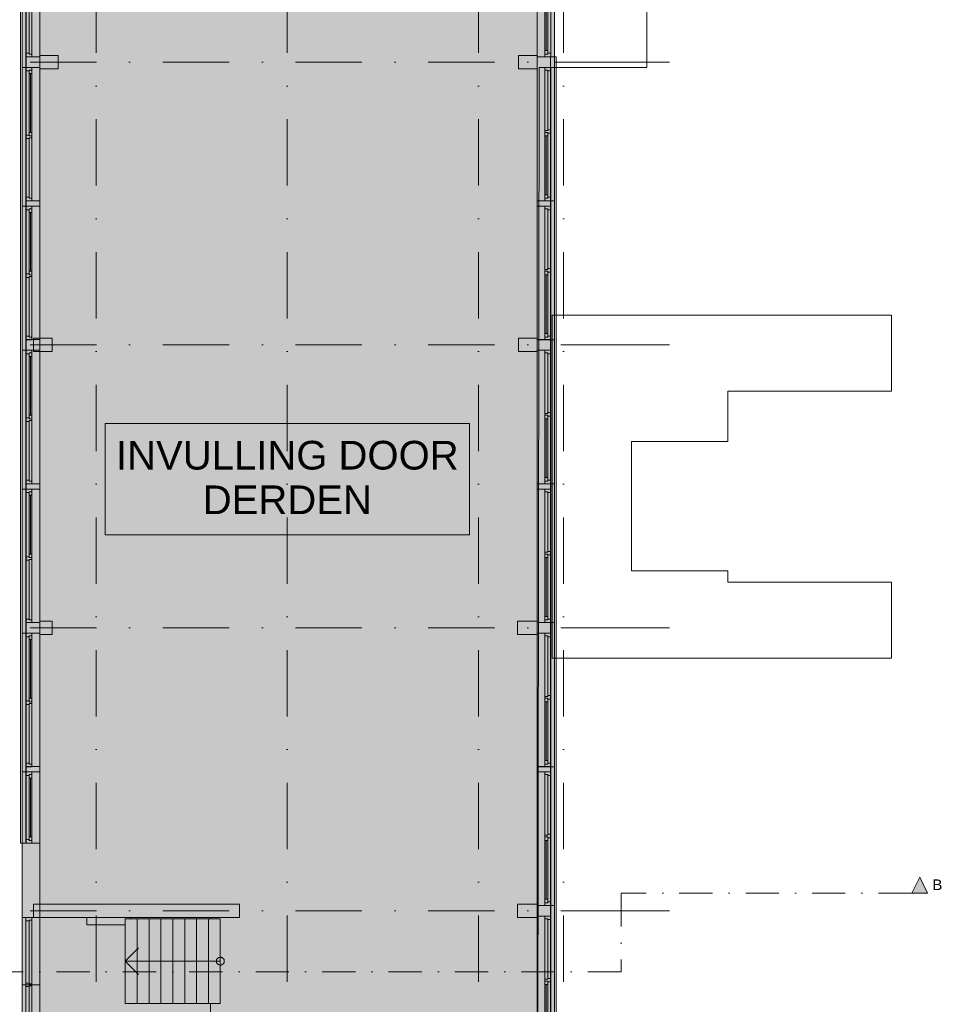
# Model space of a CAD drawing. Header units: millimetres. Extents: x -54205 to 242217, y -3415 to 61516.
# Tile 38 of 40: x 170511 to 187872, y 25663 to 44214. Entities that reach past the tile are written whole.
import ezdxf
from ezdxf.enums import TextEntityAlignment as Align

# ---------------------------------------------------------------- set-up
doc = ezdxf.new("R2010")
doc.units = ezdxf.units.MM
doc.header["$MEASUREMENT"] = 0
for name, pattern in [('streep-punt', [2500, 1250, -625, 0, -625]), ('streep-punt fijn', [1251.000023, 626.000023, -312.5, 0, -312.5]), ('streeplijn fijn', [234.119993, 155.999994, -78.119999]), ('Wipeout_Contour', [1000, 0, -1000])]:
    doc.linetypes.add(name, pattern=pattern)
for name, color, linetype in [('0 2D arcering', 7, 'Continuous'), ('21_0 NC Buitenwanden', 7, 'Continuous'), ('21_0 NC Buitenwanden Afdek-arcering', 7, 'Continuous'), ('21_0 NC Buitenwanden Ramen', 7, 'Continuous'), ('23 Vloeren', 7, 'Continuous'), ('24 Trappen', 7, 'Continuous'), ('24 Trappen Afdek-arcering', 7, 'Continuous'), ('41 Buitenwandafw', 7, 'Continuous'), ('Maatvoering 1_ 100', 7, 'Continuous'), ('Markers - doorsneden', 7, 'Continuous'), ('Markers - doorsneden 2D arcering', 7, 'Continuous'), ('New_IFC Appartementen', 7, 'Continuous'), ('Stramien', 7, 'Continuous')]:
    doc.layers.add(name, color=color, linetype=linetype)
doc.styles.add('GENERATED_STYLE_1', font='arial.ttf')

# ---------------------------------------------------------------- blocks, each defined once
blk = doc.blocks.new('Slab_11_2', base_point=(174103, 22221))
at = {"layer": '23 Vloeren', "color": 1, "linetype": 'Continuous', "lineweight": 0, "flags": 128}
blk.add_lwpolyline([(174103, 22221), (174103, 27301), (172599, 27301), (172599, 27163), (171779, 27163), (171779, 27301), (170889, 27301), (170889, 55355), (174883, 55355), (176133, 55355), (180259, 55356), (180298, 48846), (182328, 48846), (182328, 43316), (180298, 43316), (180259, 15296), (170889, 15296), (170889, 22221), (171779, 22221), (171779, 22358), (172599, 22358), (172599, 22221)], close=True, dxfattribs=at)
blk = doc.blocks.new('Slab_14_2', base_point=(186933, 32182))
at = {"layer": 'New_IFC Appartementen', "color": 1, "linetype": 'Continuous', "lineweight": 0, "flags": 128}
blk.add_lwpolyline([(186933, 32182), (186933, 33616), (183851, 33616), (183851, 33830), (182037, 33830), (182037, 36270), (183851, 36270), (183851, 37216), (186933, 37216), (186933, 38650), (180544, 38650), (180544, 32182)], close=True, dxfattribs=at)
blk = doc.blocks.new('Slab_17_2', base_point=(186933, 32182))
at = {"layer": 'New_IFC Appartementen', "color": 1, "linetype": 'Continuous', "lineweight": 0, "flags": 128}
blk.add_lwpolyline([(186933, 32182), (186933, 33616), (183851, 33616), (183851, 33830), (182037, 33830), (182037, 36270), (183851, 36270), (183851, 37216), (186933, 37216), (186933, 38650), (180544, 38650), (180544, 32182)], close=True, dxfattribs=at)
blk = doc.blocks.new('Stair_4_2', base_point=(150353, -530))
at = {"color": 254, "linetype": 'Wipeout_Contour', "lineweight": 0, "ltscale": 704725.597452}
blk.add_wipeout([(174067, 25676), (174291, 25676), (174291, 27276), (174067, 27276)], dxfattribs=at).dxf.layer = '24 Trappen Afdek-arcering'
at = {"layer": '24 Trappen', "color": 1, "linetype": 'Continuous', "lineweight": 0}
for p, q in [((174291, 27276), (174067, 27276)), ((174067, 25676), (174291, 25676))]:
    blk.add_line(p, q, dxfattribs=at)
at = {"layer": '24 Trappen', "color": 9, "linetype": 'Continuous', "lineweight": 0}
for p, q in [((174067, 27276), (174067, 25676)), ((174291, 25676), (174291, 27276))]:
    blk.add_line(p, q, dxfattribs=at)
for start, end in [(0, 180), (180, 0)]:
    blk.add_arc((174291, 26476), 75, start, end, dxfattribs=at)
at = {"layer": '24 Trappen', "color": 9, "linetype": 'streeplijn fijn', "lineweight": 0}
for start, end in [(0, 180), (180, 0)]:
    blk.add_arc((174291, 26476), 75, start, end, dxfattribs=at)
at = {"color": 254, "linetype": 'Wipeout_Contour', "lineweight": 0, "ltscale": 703840.782525}
blk.add_wipeout([(173843, 25676), (174067, 25676), (174067, 27276), (173843, 27276)], dxfattribs=at).dxf.layer = '24 Trappen Afdek-arcering'
at = {"layer": '24 Trappen', "color": 1, "linetype": 'Continuous', "lineweight": 0}
for p, q in [((174067, 27276), (173843, 27276)), ((173843, 25676), (174067, 25676))]:
    blk.add_line(p, q, dxfattribs=at)
at = {"layer": '24 Trappen', "color": 9, "linetype": 'Continuous', "lineweight": 0}
for p, q in [((173843, 27276), (173843, 25676)), ((174067, 25676), (174067, 27276)), ((174291, 26476), (174067, 26476))]:
    blk.add_line(p, q, dxfattribs=at)
at = {"layer": '24 Trappen', "color": 9, "linetype": 'streeplijn fijn', "lineweight": 0}
blk.add_line((174291, 26476), (174067, 26476), dxfattribs=at)
at = {"color": 254, "linetype": 'Wipeout_Contour', "lineweight": 0, "ltscale": 702955.993338}
blk.add_wipeout([(173620, 25676), (173843, 25676), (173843, 27276), (173620, 27276)], dxfattribs=at).dxf.layer = '24 Trappen Afdek-arcering'
at = {"layer": '24 Trappen', "color": 1, "linetype": 'Continuous', "lineweight": 0}
for p, q in [((173843, 27276), (173620, 27276)), ((173620, 25676), (173843, 25676))]:
    blk.add_line(p, q, dxfattribs=at)
at = {"layer": '24 Trappen', "color": 9, "linetype": 'Continuous', "lineweight": 0}
for p, q in [((173620, 27276), (173620, 25676)), ((173843, 25676), (173843, 27276))]:
    blk.add_line(p, q, dxfattribs=at)
at = {"color": 254, "linetype": 'Wipeout_Contour', "lineweight": 0, "ltscale": 702071.23008}
blk.add_wipeout([(173396, 25676), (173620, 25676), (173620, 27276), (173396, 27276)], dxfattribs=at).dxf.layer = '24 Trappen Afdek-arcering'
at = {"layer": '24 Trappen', "color": 1, "linetype": 'Continuous', "lineweight": 0}
for p, q in [((173620, 27276), (173396, 27276)), ((173396, 25676), (173620, 25676))]:
    blk.add_line(p, q, dxfattribs=at)
at = {"layer": '24 Trappen', "color": 9, "linetype": 'Continuous', "lineweight": 0}
for p, q in [((173396, 27276), (173396, 25676)), ((173620, 25676), (173620, 27276))]:
    blk.add_line(p, q, dxfattribs=at)
at = {"color": 254, "linetype": 'Wipeout_Contour', "lineweight": 0, "ltscale": 701186.492805}
blk.add_wipeout([(173172, 25676), (173396, 25676), (173396, 27276), (173172, 27276)], dxfattribs=at).dxf.layer = '24 Trappen Afdek-arcering'
at = {"layer": '24 Trappen', "color": 1, "linetype": 'Continuous', "lineweight": 0}
for p, q in [((173396, 27276), (173172, 27276)), ((173172, 25676), (173396, 25676))]:
    blk.add_line(p, q, dxfattribs=at)
at = {"layer": '24 Trappen', "color": 9, "linetype": 'Continuous', "lineweight": 0}
for p, q in [((173172, 27276), (173172, 25676)), ((173396, 25676), (173396, 27276))]:
    blk.add_line(p, q, dxfattribs=at)
at = {"color": 254, "linetype": 'Wipeout_Contour', "lineweight": 0, "ltscale": 700301.781656}
blk.add_wipeout([(172948, 25676), (173172, 25676), (173172, 27276), (172948, 27276)], dxfattribs=at).dxf.layer = '24 Trappen Afdek-arcering'
at = {"layer": '24 Trappen', "color": 1, "linetype": 'Continuous', "lineweight": 0}
for p, q in [((173172, 27276), (172948, 27276)), ((172948, 25676), (173172, 25676))]:
    blk.add_line(p, q, dxfattribs=at)
at = {"layer": '24 Trappen', "color": 9, "linetype": 'Continuous', "lineweight": 0}
for p, q in [((172948, 27276), (172948, 25676)), ((173172, 25676), (173172, 27276))]:
    blk.add_line(p, q, dxfattribs=at)
at = {"color": 254, "linetype": 'Wipeout_Contour', "lineweight": 0, "ltscale": 699417.096593}
blk.add_wipeout([(172725, 25676), (172948, 25676), (172948, 27276), (172725, 27276)], dxfattribs=at).dxf.layer = '24 Trappen Afdek-arcering'
at = {"layer": '24 Trappen', "color": 1, "linetype": 'Continuous', "lineweight": 0}
for p, q in [((172948, 27276), (172725, 27276)), ((172725, 25676), (172948, 25676))]:
    blk.add_line(p, q, dxfattribs=at)
at = {"layer": '24 Trappen', "color": 9, "linetype": 'Continuous', "lineweight": 0}
for p, q in [((172725, 27276), (172725, 25676)), ((172948, 25676), (172948, 27276))]:
    blk.add_line(p, q, dxfattribs=at)
at = {"color": 254, "linetype": 'Wipeout_Contour', "lineweight": 0, "ltscale": 698532.43789}
blk.add_wipeout([(172725, 25676), (172725, 27276), (172501, 27276), (172501, 25676)], dxfattribs=at).dxf.layer = '24 Trappen Afdek-arcering'
at = {"layer": '24 Trappen', "color": 1, "linetype": 'Continuous', "lineweight": 0}
for p, q in [((172725, 27276), (172501, 27276)), ((172501, 25676), (172725, 25676))]:
    blk.add_line(p, q, dxfattribs=at)
at = {"layer": '24 Trappen', "color": 9, "linetype": 'Continuous', "lineweight": 0}
for p, q in [((172501, 27276), (172501, 25676)), ((172725, 25676), (172725, 27276)), ((172501, 26476), (172751, 26726)), ((172725, 26476), (172501, 26476)), ((172751, 26226), (172501, 26476)), ((174067, 26476), (172725, 26476))]:
    blk.add_line(p, q, dxfattribs=at)
at = {"layer": '24 Trappen', "color": 9, "linetype": 'streeplijn fijn', "lineweight": 0}
for p, q in [((172501, 26476), (172751, 26726)), ((172725, 26476), (172501, 26476)), ((172751, 26226), (172501, 26476)), ((174067, 26476), (172725, 26476))]:
    blk.add_line(p, q, dxfattribs=at)
blk = doc.blocks.new('Stair_6_2', base_point=(150353, -530))
at = {"color": 254, "linetype": 'Wipeout_Contour', "lineweight": 0, "ltscale": 704725.597452}
blk.add_wipeout([(174067, 25676), (174291, 25676), (174291, 27276), (174067, 27276)], dxfattribs=at).dxf.layer = '24 Trappen Afdek-arcering'
at = {"layer": '24 Trappen', "color": 1, "linetype": 'Continuous', "lineweight": 0}
for p, q in [((174291, 27276), (174067, 27276)), ((174067, 25676), (174291, 25676))]:
    blk.add_line(p, q, dxfattribs=at)
at = {"layer": '24 Trappen', "color": 9, "linetype": 'Continuous', "lineweight": 0}
for p, q in [((174067, 27276), (174067, 25676)), ((174291, 25676), (174291, 27276))]:
    blk.add_line(p, q, dxfattribs=at)
for start, end in [(0, 180), (180, 0)]:
    blk.add_arc((174291, 26476), 75, start, end, dxfattribs=at)
at = {"color": 254, "linetype": 'Wipeout_Contour', "lineweight": 0, "ltscale": 703840.782525}
blk.add_wipeout([(173843, 25676), (174067, 25676), (174067, 27276), (173843, 27276)], dxfattribs=at).dxf.layer = '24 Trappen Afdek-arcering'
at = {"layer": '24 Trappen', "color": 1, "linetype": 'Continuous', "lineweight": 0}
for p, q in [((174067, 27276), (173843, 27276)), ((173843, 25676), (174067, 25676))]:
    blk.add_line(p, q, dxfattribs=at)
at = {"layer": '24 Trappen', "color": 9, "linetype": 'Continuous', "lineweight": 0}
for p, q in [((173843, 27276), (173843, 25676)), ((174067, 25676), (174067, 27276)), ((174291, 26476), (174067, 26476))]:
    blk.add_line(p, q, dxfattribs=at)
at = {"color": 254, "linetype": 'Wipeout_Contour', "lineweight": 0, "ltscale": 702955.993338}
blk.add_wipeout([(173620, 25676), (173843, 25676), (173843, 27276), (173620, 27276)], dxfattribs=at).dxf.layer = '24 Trappen Afdek-arcering'
at = {"layer": '24 Trappen', "color": 1, "linetype": 'Continuous', "lineweight": 0}
for p, q in [((173843, 27276), (173620, 27276)), ((173620, 25676), (173843, 25676))]:
    blk.add_line(p, q, dxfattribs=at)
at = {"layer": '24 Trappen', "color": 9, "linetype": 'Continuous', "lineweight": 0}
for p, q in [((173620, 27276), (173620, 25676)), ((173843, 25676), (173843, 27276))]:
    blk.add_line(p, q, dxfattribs=at)
at = {"color": 254, "linetype": 'Wipeout_Contour', "lineweight": 0, "ltscale": 702071.23008}
blk.add_wipeout([(173396, 25676), (173620, 25676), (173620, 27276), (173396, 27276)], dxfattribs=at).dxf.layer = '24 Trappen Afdek-arcering'
at = {"layer": '24 Trappen', "color": 1, "linetype": 'Continuous', "lineweight": 0}
for p, q in [((173620, 27276), (173396, 27276)), ((173396, 25676), (173620, 25676))]:
    blk.add_line(p, q, dxfattribs=at)
at = {"layer": '24 Trappen', "color": 9, "linetype": 'Continuous', "lineweight": 0}
for p, q in [((173396, 27276), (173396, 25676)), ((173620, 25676), (173620, 27276))]:
    blk.add_line(p, q, dxfattribs=at)
at = {"color": 254, "linetype": 'Wipeout_Contour', "lineweight": 0, "ltscale": 701186.492805}
blk.add_wipeout([(173172, 25676), (173396, 25676), (173396, 27276), (173172, 27276)], dxfattribs=at).dxf.layer = '24 Trappen Afdek-arcering'
at = {"layer": '24 Trappen', "color": 1, "linetype": 'Continuous', "lineweight": 0}
for p, q in [((173396, 27276), (173172, 27276)), ((173172, 25676), (173396, 25676))]:
    blk.add_line(p, q, dxfattribs=at)
at = {"layer": '24 Trappen', "color": 9, "linetype": 'Continuous', "lineweight": 0}
for p, q in [((173172, 27276), (173172, 25676)), ((173396, 25676), (173396, 27276))]:
    blk.add_line(p, q, dxfattribs=at)
at = {"color": 254, "linetype": 'Wipeout_Contour', "lineweight": 0, "ltscale": 700301.781656}
blk.add_wipeout([(172948, 25676), (173172, 25676), (173172, 27276), (172948, 27276)], dxfattribs=at).dxf.layer = '24 Trappen Afdek-arcering'
at = {"layer": '24 Trappen', "color": 1, "linetype": 'Continuous', "lineweight": 0}
for p, q in [((173172, 27276), (172948, 27276)), ((172948, 25676), (173172, 25676))]:
    blk.add_line(p, q, dxfattribs=at)
at = {"layer": '24 Trappen', "color": 9, "linetype": 'Continuous', "lineweight": 0}
for p, q in [((172948, 27276), (172948, 25676)), ((173172, 25676), (173172, 27276))]:
    blk.add_line(p, q, dxfattribs=at)
at = {"color": 254, "linetype": 'Wipeout_Contour', "lineweight": 0, "ltscale": 699417.096593}
blk.add_wipeout([(172725, 25676), (172948, 25676), (172948, 27276), (172725, 27276)], dxfattribs=at).dxf.layer = '24 Trappen Afdek-arcering'
at = {"layer": '24 Trappen', "color": 1, "linetype": 'Continuous', "lineweight": 0}
for p, q in [((172948, 27276), (172725, 27276)), ((172725, 25676), (172948, 25676))]:
    blk.add_line(p, q, dxfattribs=at)
at = {"layer": '24 Trappen', "color": 9, "linetype": 'Continuous', "lineweight": 0}
for p, q in [((172725, 27276), (172725, 25676)), ((172948, 25676), (172948, 27276))]:
    blk.add_line(p, q, dxfattribs=at)
at = {"color": 254, "linetype": 'Wipeout_Contour', "lineweight": 0, "ltscale": 698532.43789}
blk.add_wipeout([(172725, 25676), (172725, 27276), (172501, 27276), (172501, 25676)], dxfattribs=at).dxf.layer = '24 Trappen Afdek-arcering'
at = {"layer": '24 Trappen', "color": 1, "linetype": 'Continuous', "lineweight": 0}
for p, q in [((172725, 27276), (172501, 27276)), ((172501, 25676), (172725, 25676))]:
    blk.add_line(p, q, dxfattribs=at)
at = {"layer": '24 Trappen', "color": 9, "linetype": 'Continuous', "lineweight": 0}
for p, q in [((172501, 27276), (172501, 25676)), ((172725, 25676), (172725, 27276)), ((172501, 26476), (172751, 26726)), ((172725, 26476), (172501, 26476)), ((172751, 26226), (172501, 26476)), ((174067, 26476), (172725, 26476))]:
    blk.add_line(p, q, dxfattribs=at)
blk = doc.blocks.new('Wall_115_2', base_point=(170773, 27426))
at = {"layer": '21_0 NC Buitenwanden', "color": 1, "linetype": 'Continuous', "lineweight": 0, "flags": 128}
for points in [[(171123, 27551), (170773, 27551)], [(170773, 27551), (170773, 27301)], [(170773, 27301), (171123, 27301)]]:
    blk.add_lwpolyline(points, dxfattribs=at)
blk = doc.blocks.new('Wall_116_2', base_point=(179889, 32756))
at = {"layer": '21_0 NC Buitenwanden', "color": 1, "linetype": 'Continuous', "lineweight": 0, "flags": 128}
for points in [[(180259, 32881), (179889, 32881)], [(179889, 32881), (179889, 32631)], [(179889, 32631), (180259, 32631)]]:
    blk.add_lwpolyline(points, dxfattribs=at)
blk = doc.blocks.new('Wall_117_2', base_point=(170889, 32756))
at = {"layer": '21_0 NC Buitenwanden', "color": 1, "linetype": 'Continuous', "lineweight": 0, "flags": 128}
for points in [[(171123, 32881), (170889, 32881)], [(171123, 32631), (171123, 32881)], [(170889, 32631), (171123, 32631)]]:
    blk.add_lwpolyline(points, dxfattribs=at)
blk = doc.blocks.new('Wall_118_2', base_point=(179909, 38086))
at = {"layer": '21_0 NC Buitenwanden', "color": 1, "linetype": 'Continuous', "lineweight": 0, "flags": 128}
for points in [[(180259, 38211), (179909, 38211)], [(179909, 38211), (179909, 37961)], [(179909, 37961), (180259, 37961)]]:
    blk.add_lwpolyline(points, dxfattribs=at)
blk = doc.blocks.new('Wall_119_2', base_point=(170773, 38086))
at = {"layer": '21_0 NC Buitenwanden', "color": 1, "linetype": 'Continuous', "lineweight": 0, "flags": 128}
for points in [[(171123, 38211), (170773, 38211)], [(170773, 38211), (170773, 37961)], [(171123, 37961), (171123, 38211)], [(170773, 37961), (171123, 37961)]]:
    blk.add_lwpolyline(points, dxfattribs=at)
blk = doc.blocks.new('Wall_120_2', base_point=(179909, 43416))
at = {"layer": '21_0 NC Buitenwanden', "color": 1, "linetype": 'Continuous', "lineweight": 0, "flags": 128}
for points in [[(180259, 43541), (179909, 43541)], [(179909, 43541), (179909, 43291)], [(179909, 43291), (180259, 43291)]]:
    blk.add_lwpolyline(points, dxfattribs=at)
blk = doc.blocks.new('Wall_121_2', base_point=(170889, 43416))
at = {"layer": '21_0 NC Buitenwanden', "color": 1, "linetype": 'Continuous', "lineweight": 0, "flags": 128}
for points in [[(171239, 43541), (170889, 43541)], [(171239, 43291), (171239, 43541)], [(170889, 43291), (171239, 43291)]]:
    blk.add_lwpolyline(points, dxfattribs=at)
blk = doc.blocks.new('Wall_124_2', base_point=(180259, 43366))
at = {"color": 254, "linetype": 'Wipeout_Contour', "lineweight": 0, "ltscale": 746078.396674}
blk.add_wipeout([(182228, 43416), (180589, 43416), (180589, 43316), (182228, 43316)], dxfattribs=at).dxf.layer = '21_0 NC Buitenwanden Afdek-arcering'
at = {"layer": '21_0 NC Buitenwanden', "color": 2, "linetype": 'Continuous', "lineweight": 0, "flags": 128}
for points in [[(182228, 43416), (180589, 43416)], [(180589, 43416), (180589, 43316)], [(180589, 43316), (182228, 43316)]]:
    blk.add_lwpolyline(points, dxfattribs=at)
blk = doc.blocks.new('R2 bl ol 27')
at = {"layer": '21_0 NC Buitenwanden Ramen', "color": 9, "linetype": 'Continuous', "lineweight": 0}
for p, q in [((-1257.5, 146), (1357.5, 146)), ((-1257.5, -184), (1357.5, -184))]:
    blk.add_line(p, q, dxfattribs=at)
at = {"layer": '21_0 NC Buitenwanden Ramen', "color": 1, "linetype": 'Continuous', "lineweight": 0}
for p, q in [((-1257.5, 0), (-1257.5, 146)), ((-1257.5, 0), (-1207.5, 0)), ((-1257.5, -114), (-1257.5, 0)), ((-1257.5, -114), (-1257.5, 0)), ((-1207.5, 0), (-1207.5, -54)), ((-1207.5, 0), (-1140.5, 0)), ((-1207.5, -54), (-1207.5, 0)), ((-1140.5, 0), (-33.5, 0)), ((-1140.5, 0), (-1140.5, -54)), ((-1140.5, 0), (-33.5, 0)), ((-33.5, -54), (-33.5, 0)), ((-33.5, 0), (33.5, 0)), ((33.5, -54), (33.5, 0)), ((33.5, 0), (50, 0)), ((33.5, 0), (33.5, -54)), ((50, 0), (66.5, 0)), ((66.5, 0), (66.5, -54)), ((66.5, 0), (1207.5, 0)), ((1207.5, -54), (1207.5, 0)), ((1207.5, 0), (1257.5, 0)), ((1207.5, 0), (1207.5, -54)), ((1257.5, 0), (1257.5, -114)), ((1357.5, 0), (1357.5, 146)), ((1357.5, -114), (1357.5, 0)), ((-1190.5, -114), (-1257.5, -114)), ((-1257.5, -184), (-1257.5, -114)), ((-1207.5, -54), (-1190.5, -54)), ((-1140.5, -54), (-1207.5, -54)), ((-1190.5, -54), (-1190.5, -114)), ((16.5, -114), (-1190.5, -114)), ((-1140.5, -27), (-33.5, -27)), ((-33.5, -54), (-1140.5, -54)), ((33.5, -54), (-33.5, -54)), ((16.5, -114), (16.5, -54)), ((16.5, -54), (33.5, -54)), ((50, -114), (16.5, -114)), ((83.5, -114), (50, -114)), ((66.5, -54), (83.5, -54)), ((83.5, -54), (66.5, -54)), ((83.5, -54), (83.5, -114)), ((83.5, -54), (1190.5, -54)), ((83.5, -114), (83.5, -54)), ((1190.5, -114), (83.5, -114)), ((1190.5, -114), (1190.5, -54)), ((1190.5, -54), (1207.5, -54)), ((1207.5, -54), (1190.5, -54)), ((1257.5, -114), (1190.5, -114)), ((1357.5, -184), (1357.5, -114))]:
    blk.add_line(p, q, dxfattribs=at)
blk = doc.blocks.new('R2 bl ol 27_2')
at = {"layer": '21_0 NC Buitenwanden Ramen', "color": 9, "linetype": 'Continuous', "lineweight": 0}
for p, q in [((-1257.5, 146), (1457.5, 146)), ((-1257.5, -184), (1457.5, -184))]:
    blk.add_line(p, q, dxfattribs=at)
at = {"layer": '21_0 NC Buitenwanden Ramen', "color": 1, "linetype": 'Continuous', "lineweight": 0}
for p, q in [((-1257.5, 0), (-1257.5, 146)), ((-1257.5, 0), (-1207.5, 0)), ((-1257.5, -114), (-1257.5, 0)), ((-1257.5, -114), (-1257.5, 0)), ((-1207.5, 0), (-1207.5, -54)), ((-1207.5, 0), (-1140.5, 0)), ((-1207.5, -54), (-1207.5, 0)), ((-1140.5, 0), (-33.5, 0)), ((-1140.5, 0), (-1140.5, -54)), ((-1140.5, 0), (-33.5, 0)), ((-33.5, -54), (-33.5, 0)), ((-33.5, 0), (33.5, 0)), ((33.5, -54), (33.5, 0)), ((33.5, 0), (50, 0)), ((33.5, 0), (33.5, -54)), ((50, 0), (66.5, 0)), ((66.5, 0), (66.5, -54)), ((66.5, 0), (1207.5, 0)), ((1207.5, -54), (1207.5, 0)), ((1207.5, 0), (1257.5, 0)), ((1207.5, 0), (1207.5, -54)), ((1257.5, 0), (1257.5, -114)), ((1457.5, 0), (1457.5, 146)), ((1457.5, -114), (1457.5, 0)), ((-1190.5, -114), (-1257.5, -114)), ((-1257.5, -184), (-1257.5, -114)), ((-1207.5, -54), (-1190.5, -54)), ((-1140.5, -54), (-1207.5, -54)), ((-1190.5, -54), (-1190.5, -114)), ((16.5, -114), (-1190.5, -114)), ((-1140.5, -27), (-33.5, -27)), ((-33.5, -54), (-1140.5, -54)), ((33.5, -54), (-33.5, -54)), ((16.5, -114), (16.5, -54)), ((16.5, -54), (33.5, -54)), ((50, -114), (16.5, -114)), ((83.5, -114), (50, -114)), ((66.5, -54), (83.5, -54)), ((83.5, -54), (66.5, -54)), ((83.5, -54), (83.5, -114)), ((83.5, -54), (1190.5, -54)), ((83.5, -114), (83.5, -54)), ((1190.5, -114), (83.5, -114)), ((1190.5, -114), (1190.5, -54)), ((1190.5, -54), (1207.5, -54)), ((1207.5, -54), (1190.5, -54)), ((1257.5, -114), (1190.5, -114)), ((1457.5, -184), (1457.5, -114))]:
    blk.add_line(p, q, dxfattribs=at)
blk = doc.blocks.new('R1 27')
at = {"layer": '21_0 NC Buitenwanden Ramen', "color": 9, "linetype": 'Continuous', "lineweight": 0}
for p, q in [((-498, 146), (498, 146)), ((-498, -184), (498, -184))]:
    blk.add_line(p, q, dxfattribs=at)
at = {"layer": '21_0 NC Buitenwanden Ramen', "color": 1, "linetype": 'Continuous', "lineweight": 0}
for p, q in [((-498, 0), (-498, 146)), ((-498, 0), (-448, 0)), ((-498, -114), (-498, 0)), ((-498, -114), (-498, 0)), ((-448, 0), (-448, -54)), ((-448, 0), (-381, 0)), ((-448, -54), (-448, 0)), ((-381, 0), (381, 0)), ((-381, 0), (-381, -54)), ((-381, 0), (381, 0)), ((381, -54), (381, 0)), ((381, 0), (448, 0)), ((448, -54), (448, 0)), ((448, 0), (498, 0)), ((448, 0), (448, -54)), ((498, 0), (498, 146)), ((498, -114), (498, 0)), ((498, -114), (498, 0)), ((-431, -114), (-498, -114)), ((-498, -184), (-498, -114)), ((-448, -54), (-431, -54)), ((-381, -54), (-448, -54)), ((-431, -54), (-431, -114)), ((431, -114), (-431, -114)), ((-381, -27), (381, -27)), ((381, -54), (-381, -54)), ((448, -54), (381, -54)), ((431, -114), (431, -54)), ((431, -54), (448, -54)), ((498, -114), (431, -114)), ((498, -184), (498, -114))]:
    blk.add_line(p, q, dxfattribs=at)
blk = doc.blocks.new('Wall_127_2', base_point=(180259, 55686))
at = {"layer": '21_0 NC Buitenwanden Ramen', "color": 1, "linetype": 'Continuous', "lineweight": 0, "zscale": 1000, "rotation": 89.99999999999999}
for name, p in [('R1 27', (180405, 44014)), ('R2 bl ol 27_2', (180405, 42058)), ('R2 bl ol 27', (180405, 39443)), ('R2 bl ol 27_2', (180405, 36728)), ('R2 bl ol 27', (180405, 34113)), ('R2 bl ol 27_2', (180405, 31398)), ('R2 bl ol 27', (180405, 28783)), ('R2 bl ol 27_2', (180405, 26068))]:
    blk.add_blockref(name, p, dxfattribs=at)
blk = doc.blocks.new('Wall_136_2', base_point=(170889, 27426))
at = {"layer": '21_0 NC Buitenwanden', "color": 1, "linetype": 'Continuous', "lineweight": 0, "flags": 128}
for points in [[(174653, 27551), (170889, 27551)], [(174653, 27301), (174653, 27551)], [(170889, 27301), (174653, 27301)]]:
    blk.add_lwpolyline(points, dxfattribs=at)
blk = doc.blocks.new('Wall_139_2', base_point=(179889, 27426))
at = {"layer": '21_0 NC Buitenwanden', "color": 1, "linetype": 'Continuous', "lineweight": 0, "flags": 128}
for points in [[(180259, 27551), (179889, 27551)], [(179889, 27551), (179889, 27301)], [(179889, 27301), (180259, 27301)]]:
    blk.add_lwpolyline(points, dxfattribs=at)
blk = doc.blocks.new('R2 bl ol 27_6')
at = {"layer": '21_0 NC Buitenwanden Ramen', "color": 9, "linetype": 'Continuous', "lineweight": 0}
for p, q in [((-1258, 146), (1458, 146)), ((-1258, -184), (1458, -184))]:
    blk.add_line(p, q, dxfattribs=at)
at = {"layer": '21_0 NC Buitenwanden Ramen', "color": 1, "linetype": 'Continuous', "lineweight": 0}
for p, q in [((-1258, 0), (-1258, 146)), ((-1258, 0), (-1208, 0)), ((-1258, -114), (-1258, 0)), ((-1258, -114), (-1258, 0)), ((-1208, 0), (-1208, -54)), ((-1208, 0), (-1141, 0)), ((-1208, -54), (-1208, 0)), ((-1141, 0), (-33, 0)), ((-1141, 0), (-1141, -54)), ((-1141, 0), (-33, 0)), ((-33, -54), (-33, 0)), ((-33, 0), (34, 0)), ((34, -54), (34, 0)), ((34, 0), (50, 0)), ((34, 0), (34, -54)), ((50, 0), (67, 0)), ((67, 0), (67, -54)), ((67, 0), (1208, 0)), ((1208, -54), (1208, 0)), ((1208, 0), (1258, 0)), ((1208, 0), (1208, -54)), ((1258, 0), (1258, -114)), ((1458, 0), (1458, 146)), ((1458, -114), (1458, 0)), ((-1191, -114), (-1258, -114)), ((-1258, -184), (-1258, -114)), ((-1208, -54), (-1191, -54)), ((-1141, -54), (-1208, -54)), ((-1191, -54), (-1191, -114)), ((17, -114), (-1191, -114)), ((-1141, -27), (-33, -27)), ((-33, -54), (-1141, -54)), ((34, -54), (-33, -54)), ((17, -114), (17, -54)), ((17, -54), (34, -54)), ((50, -114), (17, -114)), ((84, -114), (50, -114)), ((67, -54), (84, -54)), ((84, -54), (67, -54)), ((84, -54), (84, -114)), ((84, -54), (1191, -54)), ((84, -114), (84, -54)), ((1191, -114), (84, -114)), ((1191, -114), (1191, -54)), ((1191, -54), (1208, -54)), ((1208, -54), (1191, -54)), ((1258, -114), (1191, -114)), ((1458, -184), (1458, -114))]:
    blk.add_line(p, q, dxfattribs=at)
blk = doc.blocks.new('R1 27_5')
at = {"layer": '21_0 NC Buitenwanden Ramen', "color": 9, "linetype": 'Continuous', "lineweight": 0}
for p, q in [((-670.5, 146), (670.5, 146)), ((-670.5, -184), (670.5, -184))]:
    blk.add_line(p, q, dxfattribs=at)
at = {"layer": '21_0 NC Buitenwanden Ramen', "color": 1, "linetype": 'Continuous', "lineweight": 0}
for p, q in [((-670.5, 0), (-670.5, 146)), ((-670.5, 0), (-620.5, 0)), ((-670.5, -114), (-670.5, 0)), ((-670.5, -114), (-670.5, 0)), ((-620.5, 0), (-620.5, -54)), ((-620.5, 0), (-553.5, 0)), ((-620.5, -54), (-620.5, 0)), ((-553.5, 0), (553.5, 0)), ((-553.5, 0), (-553.5, -54)), ((-553.5, 0), (553.5, 0)), ((553.5, -54), (553.5, 0)), ((553.5, 0), (620.5, 0)), ((620.5, -54), (620.5, 0)), ((620.5, 0), (670.5, 0)), ((620.5, 0), (620.5, -54)), ((670.5, 0), (670.5, 146)), ((670.5, -114), (670.5, 0)), ((670.5, -114), (670.5, 0)), ((-603.5, -114), (-670.5, -114)), ((-670.5, -184), (-670.5, -114)), ((-620.5, -54), (-603.5, -54)), ((-553.5, -54), (-620.5, -54)), ((-603.5, -54), (-603.5, -114)), ((603.5, -114), (-603.5, -114)), ((-553.5, -27), (553.5, -27)), ((553.5, -54), (-553.5, -54)), ((620.5, -54), (553.5, -54)), ((603.5, -114), (603.5, -54)), ((603.5, -54), (620.5, -54)), ((670.5, -114), (603.5, -114)), ((670.5, -184), (670.5, -114))]:
    blk.add_line(p, q, dxfattribs=at)
blk = doc.blocks.new('Rnx verticaal 27')
at = {"layer": '21_0 NC Buitenwanden Ramen', "color": 9, "linetype": 'Continuous', "lineweight": 0}
for p, q in [((-635, 146), (635, 146)), ((-635, -184), (635, -184))]:
    blk.add_line(p, q, dxfattribs=at)
at = {"layer": '21_0 NC Buitenwanden Ramen', "color": 1, "linetype": 'Continuous', "lineweight": 0}
for p, q in [((-635, 0), (-635, 146)), ((-635, 0), (-585, 0)), ((-635, -114), (-635, 0)), ((-635, -114), (-635, 0)), ((-585, 0), (-585, -54)), ((-585, 0), (618.5, 0)), ((618.5, -54), (618.5, 0)), ((618.5, 0), (635, 0)), ((618.5, 0), (618.5, -54)), ((635, 0), (635, 146)), ((635, -114), (635, 0)), ((635, -114), (635, 0)), ((-568, -114), (-635, -114)), ((-635, -184), (-635, -114)), ((-585, -54), (-568, -54)), ((-568, -54), (-585, -54)), ((-568, -54), (-568, -114)), ((-568, -54), (601.5, -54)), ((-568, -114), (-568, -54)), ((601.5, -114), (-568, -114)), ((601.5, -114), (601.5, -54)), ((601.5, -54), (618.5, -54)), ((618.5, -54), (601.5, -54)), ((635, -114), (601.5, -114)), ((635, -184), (635, -114))]:
    blk.add_line(p, q, dxfattribs=at)
blk = doc.blocks.new('Rnx verticaal 27_2')
at = {"layer": '21_0 NC Buitenwanden Ramen', "color": 9, "linetype": 'Continuous', "lineweight": 0}
for p, q in [((-635, 146), (635, 146)), ((-635, -184), (635, -184))]:
    blk.add_line(p, q, dxfattribs=at)
at = {"layer": '21_0 NC Buitenwanden Ramen', "color": 1, "linetype": 'Continuous', "lineweight": 0}
for p, q in [((-635, 0), (-635, 146)), ((-635, 0), (-618.5, 0)), ((-635, -114), (-635, 0)), ((-635, -114), (-635, 0)), ((-618.5, 0), (-618.5, -54)), ((-618.5, 0), (618.5, 0)), ((618.5, -54), (618.5, 0)), ((618.5, 0), (635, 0)), ((618.5, 0), (618.5, -54)), ((635, 0), (635, 146)), ((635, -114), (635, 0)), ((635, -114), (635, 0)), ((-601.5, -114), (-635, -114)), ((-635, -184), (-635, -114)), ((-618.5, -54), (-601.5, -54)), ((-601.5, -54), (-618.5, -54)), ((-601.5, -54), (-601.5, -114)), ((-601.5, -54), (601.5, -54)), ((-601.5, -114), (-601.5, -54)), ((601.5, -114), (-601.5, -114)), ((601.5, -114), (601.5, -54)), ((601.5, -54), (618.5, -54)), ((618.5, -54), (601.5, -54)), ((635, -114), (601.5, -114)), ((635, -184), (635, -114))]:
    blk.add_line(p, q, dxfattribs=at)
blk = doc.blocks.new('Wall_144_2', base_point=(170889, 55686))
at = {"layer": '21_0 NC Buitenwanden', "color": 1, "linetype": 'Continuous', "lineweight": 0}
for p, q in [((170559, 28700), (170629, 28700)), ((170629, 28700), (170743, 28700)), ((170743, 28700), (170889, 28700)), ((170559, 27301), (170629, 27301)), ((170629, 27301), (170743, 27301)), ((170743, 27301), (170889, 27301))]:
    blk.add_line(p, q, dxfattribs=at)
at = {"layer": '21_0 NC Buitenwanden', "color": 1, "linetype": 'Continuous', "lineweight": 0, "flags": 128}
for points in [[(170559, 28700), (170559, 27301)], [(170889, 27551), (170889, 28700)]]:
    blk.add_lwpolyline(points, dxfattribs=at)
at = {"layer": '21_0 NC Buitenwanden Ramen', "color": 1, "linetype": 'Continuous', "lineweight": 0, "zscale": 1000, "rotation": 270}
for name, p in [('R2 bl ol 27_6', (170743, 44773)), ('R2 bl ol 27', (170743, 42058)), ('R2 bl ol 27_2', (170743, 39443)), ('R2 bl ol 27', (170743, 36728)), ('R2 bl ol 27_2', (170743, 34113)), ('R2 bl ol 27', (170743, 31398)), ('R1 27_5', (170743, 29370)), ('Rnx verticaal 27', (170743, 26666)), ('Rnx verticaal 27_2', (170743, 25396))]:
    blk.add_blockref(name, p, dxfattribs=at)
blk = doc.blocks.new('Wall_147_2', base_point=(170629, 43316))
at = {"layer": '21_0 NC Buitenwanden', "color": 1, "linetype": 'Continuous', "lineweight": 0, "flags": 128}
for points in [[(170889, 43516), (170629, 43516)], [(170629, 43516), (170629, 43316)], [(170889, 43316), (170889, 43516)], [(170629, 43316), (170889, 43316)]]:
    blk.add_lwpolyline(points, dxfattribs=at)
blk = doc.blocks.new('Wall_148_2', base_point=(170629, 40701))
at = {"layer": '21_0 NC Buitenwanden', "color": 1, "linetype": 'Continuous', "lineweight": 0, "flags": 128}
for points in [[(170889, 40801), (170629, 40801)], [(170629, 40801), (170629, 40701)], [(170629, 40701), (170889, 40701)], [(170889, 40701), (170889, 40801)]]:
    blk.add_lwpolyline(points, dxfattribs=at)
blk = doc.blocks.new('Wall_149_2', base_point=(170629, 37986))
at = {"layer": '21_0 NC Buitenwanden', "color": 1, "linetype": 'Continuous', "lineweight": 0, "flags": 128}
for points in [[(170889, 38186), (170629, 38186)], [(170629, 38186), (170629, 37986)], [(170889, 37986), (170889, 38186)], [(170629, 37986), (170889, 37986)]]:
    blk.add_lwpolyline(points, dxfattribs=at)
blk = doc.blocks.new('Wall_150_2', base_point=(170629, 35371))
at = {"layer": '21_0 NC Buitenwanden', "color": 1, "linetype": 'Continuous', "lineweight": 0, "flags": 128}
for points in [[(170889, 35471), (170629, 35471)], [(170629, 35471), (170629, 35371)], [(170889, 35371), (170889, 35471)], [(170629, 35371), (170889, 35371)]]:
    blk.add_lwpolyline(points, dxfattribs=at)
blk = doc.blocks.new('Wall_151_2', base_point=(170629, 32656))
at = {"layer": '21_0 NC Buitenwanden', "color": 1, "linetype": 'Continuous', "lineweight": 0, "flags": 128}
for points in [[(170889, 32856), (170629, 32856)], [(170629, 32856), (170629, 32656)], [(170889, 32656), (170889, 32856)], [(170629, 32656), (170889, 32656)]]:
    blk.add_lwpolyline(points, dxfattribs=at)
blk = doc.blocks.new('Wall_152_2', base_point=(170629, 30041))
at = {"layer": '21_0 NC Buitenwanden', "color": 1, "linetype": 'Continuous', "lineweight": 0, "flags": 128}
for points in [[(170889, 30141), (170629, 30141)], [(170629, 30141), (170629, 30041)], [(170889, 30041), (170889, 30141)], [(170629, 30041), (170889, 30041)]]:
    blk.add_lwpolyline(points, dxfattribs=at)
blk = doc.blocks.new('Wall_159_2', base_point=(180519, 32656))
at = {"layer": '21_0 NC Buitenwanden', "color": 1, "linetype": 'Continuous', "lineweight": 0, "flags": 128}
for points in [[(180519, 32856), (180259, 32856)], [(180259, 32856), (180259, 32656)], [(180519, 32656), (180519, 32856)], [(180259, 32656), (180519, 32656)]]:
    blk.add_lwpolyline(points, dxfattribs=at)
blk = doc.blocks.new('Wall_160_2', base_point=(180519, 30041))
at = {"layer": '21_0 NC Buitenwanden', "color": 1, "linetype": 'Continuous', "lineweight": 0, "flags": 128}
for points in [[(180519, 30141), (180259, 30141)], [(180259, 30141), (180259, 30041)], [(180519, 30041), (180519, 30141)], [(180259, 30041), (180519, 30041)]]:
    blk.add_lwpolyline(points, dxfattribs=at)
blk = doc.blocks.new('Wall_161_2', base_point=(180519, 37986))
at = {"layer": '21_0 NC Buitenwanden', "color": 1, "linetype": 'Continuous', "lineweight": 0, "flags": 128}
for points in [[(180519, 38186), (180259, 38186)], [(180259, 38186), (180259, 37986)], [(180519, 37986), (180519, 38186)], [(180259, 37986), (180519, 37986)]]:
    blk.add_lwpolyline(points, dxfattribs=at)
blk = doc.blocks.new('Wall_162_2', base_point=(180519, 35371))
at = {"layer": '21_0 NC Buitenwanden', "color": 1, "linetype": 'Continuous', "lineweight": 0, "flags": 128}
for points in [[(180519, 35471), (180259, 35471)], [(180259, 35471), (180259, 35371)], [(180519, 35371), (180519, 35471)], [(180259, 35371), (180519, 35371)]]:
    blk.add_lwpolyline(points, dxfattribs=at)
blk = doc.blocks.new('Wall_163_2', base_point=(180519, 40701))
at = {"layer": '21_0 NC Buitenwanden', "color": 1, "linetype": 'Continuous', "lineweight": 0, "flags": 128}
for points in [[(180519, 40801), (180259, 40801)], [(180259, 40801), (180259, 40701)], [(180259, 40701), (180519, 40701)], [(180519, 40701), (180519, 40801)]]:
    blk.add_lwpolyline(points, dxfattribs=at)
blk = doc.blocks.new('Wall_164_2', base_point=(180519, 27326))
at = {"layer": '21_0 NC Buitenwanden', "color": 1, "linetype": 'Continuous', "lineweight": 0, "flags": 128}
for points in [[(180519, 27526), (180259, 27526)], [(180259, 27526), (180259, 27326)], [(180519, 27326), (180519, 27526)], [(180259, 27326), (180519, 27326)]]:
    blk.add_lwpolyline(points, dxfattribs=at)
blk = doc.blocks.new('Standard grid marker')
at = {"layer": 'Stramien', "color": 1, "linetype": 'streep-punt', "lineweight": 0}
blk.add_line((1000, 0), (61400, 0), dxfattribs=at)
at = {"layer": 'Stramien', "color": 2, "lineweight": 0, "style": 'GENERATED_STYLE_1'}
for tag, p in [('AC_MarkerText_1_0', (-245, -80)), ('AC_MarkerText_1_1', (63155, -80))]:
    blk.add_attdef(tag, text='', height=350, rotation=270, dxfattribs=at).set_placement(p, align=Align.TOP_CENTER)
blk = doc.blocks.new('Standard grid marker_5')
at = {"layer": 'Stramien', "color": 1, "linetype": 'streep-punt', "lineweight": 0}
for p, q in [((1000, 0), (0, 0)), ((1000, 0), (19545, 0)), ((19545, 0), (20545, 0))]:
    blk.add_line(p, q, dxfattribs=at)
at = {"layer": 'Stramien', "color": 2, "linetype": 'Continuous', "lineweight": 0, "flags": 128}
blk.add_lwpolyline([(0, 0, 1), (-1000, 0, 1)], format="xyb", close=True, dxfattribs=at)
at = {"layer": 'Stramien', "color": 1, "linetype": 'streep-punt', "lineweight": 0}
blk.add_point((1000, 0), dxfattribs=at)
blk.add_point((1000, 0), dxfattribs=at)
at = {"layer": 'Stramien', "color": 2, "lineweight": 0, "style": 'GENERATED_STYLE_1'}
blk.add_attdef('AC_MarkerText_1', text='', height=350, dxfattribs=at).set_placement((-500, 175), align=Align.TOP_CENTER)
blk = doc.blocks.new('Beam_8_2', base_point=(180589, 16866))
at = {"layer": '41 Buitenwandafw', "color": 1, "linetype": 'Continuous', "lineweight": 0}
for p, q in [((180512, 16866), (180512, 43516)), ((180619, 43516), (180512, 43516)), ((180619, 16866), (180619, 43516))]:
    blk.add_line(p, q, dxfattribs=at)
blk = doc.blocks.new('Beam_10_2', base_point=(170559, 51360))
at = {"layer": '41 Buitenwandafw', "color": 1, "linetype": 'Continuous', "lineweight": 0}
for p, q in [((170529, 51360), (170529, 28700)), ((170636, 51360), (170636, 28700)), ((170529, 28700), (170636, 28700))]:
    blk.add_line(p, q, dxfattribs=at)
blk = doc.blocks.new('Cutting Plane_5_2', base_point=(187465, 27756))
at = {"layer": 'Markers - doorsneden 2D arcering', "linetype": 'Continuous', "lineweight": 0, "true_color": 0x000000}
for points in [[(187615, 27756), (187465, 28056), (187315, 27756)], [(160595, 26276), (160895, 26276), (160745, 26576)]]:
    blk.add_hatch(color=18, dxfattribs=at).paths.add_polyline_path(points)
at = {"layer": 'Markers - doorsneden', "color": 9, "linetype": 'streep-punt fijn', "lineweight": 0}
for p, q in [((187315, 27756), (181839, 27756)), ((181839, 27756), (181839, 26276)), ((181839, 26276), (160895, 26276))]:
    blk.add_line(p, q, dxfattribs=at)
at = {"layer": 'Markers - doorsneden', "color": 2, "linetype": 'Continuous', "lineweight": 0, "flags": 128}
for points in [[(187615, 27756), (187315, 27756), (187465, 28056)], [(160595, 26276), (160895, 26276), (160745, 26576)]]:
    blk.add_lwpolyline(points, close=True, dxfattribs=at)
at = {"layer": 'Markers - doorsneden', "color": 2, "lineweight": 0, "char_height": 200, "style": 'GENERATED_STYLE_1'}
for s, insert, attachment_point in [('\\A1;{\\pql;\\pt0;\\fArial|b0|i0|c0|p0;\\W1.000000;B}', (187705, 27816), 7), ('\\A1;{\\pqr;\\pt0;\\fArial|b0|i0|c0|p0;\\W1.000000;B}', (160505, 26336), 9)]:
    blk.add_mtext(s, dxfattribs=dict(at, insert=insert, attachment_point=attachment_point))

msp = doc.modelspace()

# ---------------------------------------------------------------- linework, layer by layer
at = {"layer": 'Maatvoering 1_ 100', "color": 1, "linetype": 'Continuous', "lineweight": 0, "flags": 128}
msp.add_lwpolyline([(172120.4, 34509.1), (178985.1, 34509.1), (178985.1, 36606.3), (172120.4, 36606.3), (172120.4, 34509.1)], close=True, dxfattribs=at)

# ---------------------------------------------------------------- block references
at = {"layer": '21_0 NC Buitenwanden', "color": 1, "lineweight": 0}
for name, p in [('Wall_144_2', (170888.8, 55685.5)), ('Wall_147_2', (170628.8, 43315.5)), ('Wall_121_2', (170888.8, 43415.5)), ('Wall_120_2', (179908.8, 43415.5)), ('Wall_148_2', (170628.8, 40700.5)), ('Wall_163_2', (180518.8, 40700.5)), ('Wall_149_2', (170628.8, 37985.5)), ('Wall_119_2', (170772.8, 38085.5)), ('Wall_118_2', (179908.8, 38085.5)), ('Wall_161_2', (180518.8, 37985.5)), ('Wall_150_2', (170628.8, 35370.5)), ('Wall_162_2', (180518.8, 35370.5)), ('Wall_151_2', (170628.8, 32655.5)), ('Wall_117_2', (170888.8, 32755.5)), ('Wall_116_2', (179888.8, 32755.5)), ('Wall_159_2', (180518.8, 32655.5)), ('Wall_152_2', (170628.8, 30040.5)), ('Wall_160_2', (180518.8, 30040.5)), ('Wall_115_2', (170772.8, 27425.5)), ('Wall_139_2', (179888.8, 27425.5)), ('Wall_164_2', (180518.8, 27325.5))]:
    msp.add_blockref(name, p, dxfattribs=at)
at = {"layer": '23 Vloeren', "color": 1, "linetype": 'Continuous', "lineweight": 0}
msp.add_blockref('Slab_11_2', (174102.8, 22220.5), dxfattribs=at)
at = {"layer": '41 Buitenwandafw', "color": 9, "lineweight": 0}
msp.add_blockref('Beam_10_2', (170558.8, 51360.5), dxfattribs=at)
at = {"layer": 'New_IFC Appartementen', "color": 1, "linetype": 'Continuous', "lineweight": 0}
for name in ['Slab_14_2', 'Slab_17_2']:
    msp.add_blockref(name, (186932.8, 32181.5), dxfattribs=at)
at = {"layer": 'Stramien', "color": 1, "linetype": 'Continuous', "lineweight": 0, "zscale": 1000, "rotation": 90}
for p in [(175552.8, -2414.7), (179152.8, -2414.7)]:
    msp.add_blockref('Standard grid marker', p, dxfattribs=at)
at = {"layer": 'Stramien', "color": 1, "linetype": 'Continuous', "lineweight": 0, "zscale": 1000}
for p, values in [((162207.4, 38085.5), {'AC_MarkerText_1': 'N'}), ((162207.4, 32755.5), {'AC_MarkerText_1': 'M'})]:
    msp.add_blockref('Standard grid marker_5', p, dxfattribs=at).add_auto_attribs(values)

# ---------------------------------------------------------------- texts
at = {"layer": 'Maatvoering 1_ 100', "color": 2, "linetype": 'Continuous', "lineweight": 0, "insert": (175552.8, 35588.6), "char_height": 540, "width": 6464.612, "attachment_point": 5, "line_spacing_factor": 0.933337, "style": 'GENERATED_STYLE_1'}
msp.add_mtext('\\A1;{\\pqc;\\fArial|b0|i0|c0|p0;\\W1.000000;INVULLING DOOR \\fArial|b0|i0|c0|p0;\\W1.000000;DERDEN}', dxfattribs=at)

# ---------------------------------------------------------------- next in the draw order: block references
at = {"layer": '21_0 NC Buitenwanden', "color": 1, "lineweight": 0}
msp.add_blockref('Wall_124_2', (180258.8, 43365.5), dxfattribs=at)
at = {"layer": '24 Trappen', "color": 253, "linetype": 'Continuous', "lineweight": 0, "true_color": 0x99a3a6}
msp.add_blockref('Stair_4_2', (150352.8, -530.4), dxfattribs=at)

# ---------------------------------------------------------------- next in the draw order: block references
at = {"layer": '21_0 NC Buitenwanden', "color": 1, "lineweight": 0}
msp.add_blockref('Wall_127_2', (180258.8, 55685.5), dxfattribs=at)
at = {"layer": '24 Trappen', "color": 253, "linetype": 'Continuous', "lineweight": 0, "true_color": 0x99a3a6}
msp.add_blockref('Stair_6_2', (150352.8, -530.4), dxfattribs=at)
at = {"layer": '41 Buitenwandafw', "color": 9, "lineweight": 0}
msp.add_blockref('Beam_8_2', (180588.8, 16865.5), dxfattribs=at)
at = {"layer": 'Stramien', "color": 1, "linetype": 'Continuous', "lineweight": 0, "zscale": 1000, "rotation": 90}
msp.add_blockref('Standard grid marker', (180752.8, -2414.7), dxfattribs=at)
at = {"layer": 'Stramien', "color": 1, "linetype": 'Continuous', "lineweight": 0, "zscale": 1000}
msp.add_blockref('Standard grid marker_5', (162207.4, 43415.5), dxfattribs=at).add_auto_attribs({'AC_MarkerText_1': 'O'})

# ---------------------------------------------------------------- next in the draw order: hatches: boundary and pattern name
at = {"layer": '0 2D arcering', "linetype": 'Continuous', "lineweight": 0, "true_color": 0x686b6c}
msp.add_hatch(color=251, dxfattribs=at).paths.add_polyline_path([(170558.8, 27550.5), (170558.8, 55685.5), (180588.8, 55685.5), (180588.8, 15140.5), (170558.8, 15140.5)])

# ---------------------------------------------------------------- next in the draw order: block references
at = {"layer": '21_0 NC Buitenwanden', "color": 1, "lineweight": 0}
msp.add_blockref('Wall_136_2', (170888.8, 27425.5), dxfattribs=at)
at = {"layer": 'Markers - doorsneden', "color": 9, "lineweight": 0}
msp.add_blockref('Cutting Plane_5_2', (187465.3, 27755.5), dxfattribs=at)
at = {"layer": 'Stramien', "color": 1, "linetype": 'Continuous', "lineweight": 0, "zscale": 1000, "rotation": 90}
msp.add_blockref('Standard grid marker', (171952.8, -2414.7), dxfattribs=at)
at = {"layer": 'Stramien', "color": 1, "linetype": 'Continuous', "lineweight": 0, "zscale": 1000}
msp.add_blockref('Standard grid marker_5', (162207.4, 27425.5), dxfattribs=at).add_auto_attribs({'AC_MarkerText_1': 'L'})

doc.saveas('drawing.dxf')
